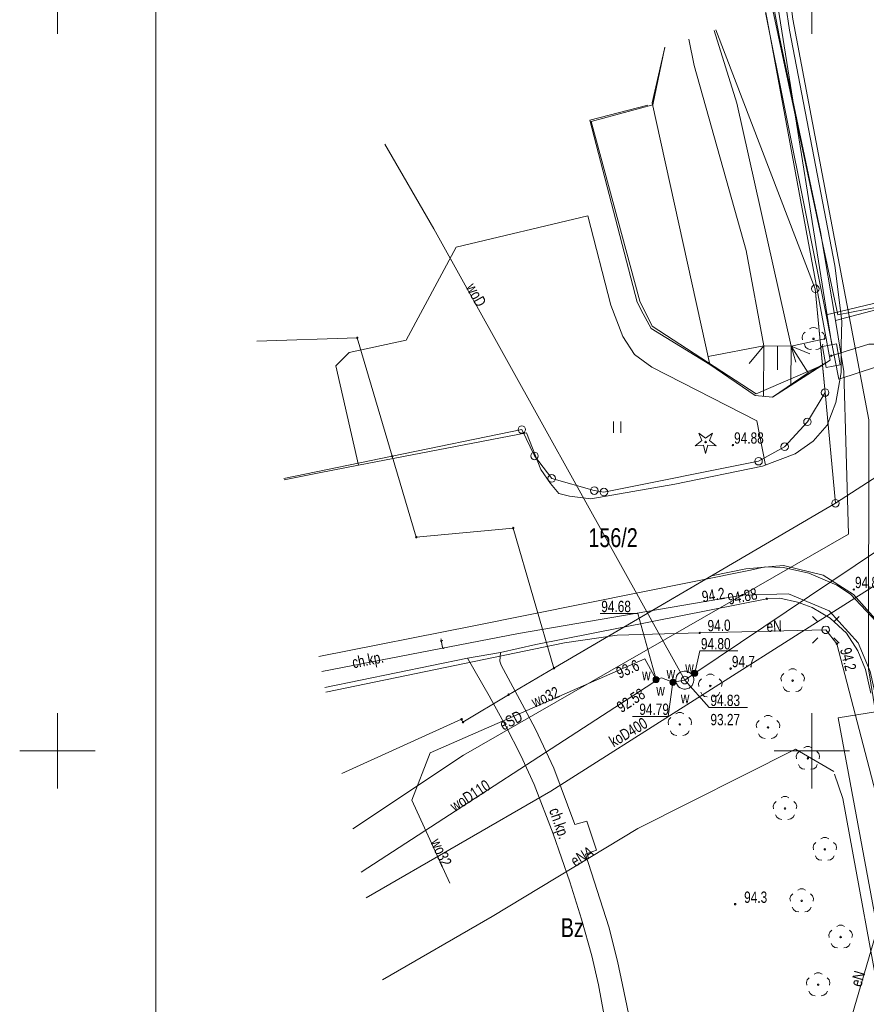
# Model space of a CAD drawing. Header units: metres. Extents: x -320 to 5572509, y -47 to 5960263.
# Tile 14 of 59: x 5572048 to 5572104, y 5960133 to 5960198. Entities that reach past the tile are written whole.
import ezdxf

# ---------------------------------------------------------------- set-up
doc = ezdxf.new("R2010")
doc.units = ezdxf.units.M
doc.header["$MEASUREMENT"] = 0
for name, color, linetype in [('202-Punkt_graniczny_stabilizowa', 7, 'Continuous'), ('203-Punkt_zalamania_granicy_dzi', 7, 'Continuous'), ('210-Oznaczenie_uzytku', 7, 'Continuous'), ('211-Nr_dzialki', 7, 'Continuous'), ('218-Granica_uzytku', 7, 'Continuous'), ('219-Linia_granicy', 7, 'Continuous'), ('423-Krawedz_chodnika', 7, 'Continuous'), ('585-Os_przewodu-SEPOD_-_ob__pro', 7, 'Continuous'), ('801-Punkt_okreslonej_wysokosci', 7, 'Continuous'), ('801-Punkt_okreslonej_wysokosci-', 7, 'Continuous'), ('820-Skarpa_nieumocniona', 7, 'Continuous'), ('823-Szczyt_skarpy_nieumocninej', 7, 'Continuous'), ('921-Drzewo_iglaste', 7, 'Continuous'), ('922-Drzewo_lisciaste', 7, 'Continuous'), ('940-Trawnik_symb__poj_', 7, 'Continuous'), ('chodnik__powierzchnia_', 7, 'Continuous'), ('chodnik__powierzchnia_-Atr17', 7, 'Continuous'), ('drzewo_lisciaste__punkt_', 7, 'Continuous'), ('komora_podziemna_-_przewod_tele', 7, 'Continuous'), ('kraweznik__linia_', 7, 'Continuous'), ('latarnia__punkt_', 7, 'Continuous'), ('Nowe_0', 7, 'Continuous'), ('przewod_elektroenergetyczny__li', 7, 'Continuous'), ('przewod_gazowy__linia_', 7, 'Continuous'), ('przewod_kanalizacyjny__linia_', 7, 'Continuous'), ('przewod_kanalizacyjny__linia_-A', 7, 'Continuous'), ('przewod_telekomunikacyjny__lini', 7, 'Continuous'), ('przewod_wodociagowy__linia_', 7, 'Continuous'), ('przewod_wodociagowy__linia_-Atr', 7, 'Continuous'), ('punkt_o_okreslonej_wysokosci__s', 7, 'Continuous'), ('punkt_wysokosciowy_naturalny', 7, 'Continuous'), ('punkt_wysokosciowy_naturalny-At', 7, 'Continuous'), ('punkt_wysokosciowy_sztuczny', 7, 'Continuous'), ('punkt_wysokosciowy_sztuczny-Atr', 7, 'Continuous'), ('siatka500', 7, 'Continuous'), ('studzienka_-_przewod_wodociagow', 7, 'Continuous'), ('wlaz_okragly_-_siec_kanalizacyj', 7, 'Continuous'), ('wlaz_okragly_-_siec_wodociagowa', 7, 'Continuous'), ('zasuwa_-_siec_wodociagowa__punk', 7, 'Continuous')]:
    doc.layers.add(name, color=color, linetype=linetype)
doc.styles.add('GENERATED_STYLE_1', font='arial.ttf')

# ---------------------------------------------------------------- blocks, each defined once
blk = doc.blocks.new('EGBP04_2a')
at = {"layer": '202-Punkt_graniczny_stabilizowa', "color": 7, "lineweight": 13}
blk.add_circle((0, 0), 0.25, dxfattribs=at)
blk = doc.blocks.new('EGBP04_03')
at = {"layer": '203-Punkt_zalamania_granicy_dzi', "color": 7, "lineweight": 13}
blk.add_circle((0, 0), 0.05, dxfattribs=at)
blk = doc.blocks.new('921')
at = {"layer": '921-Drzewo_iglaste', "color": 7, "lineweight": 13}
for p, q in [((-0.7, -0.25), (-0.25, 0.1)), ((-0.25, 0.1), (-0.45, 0.6)), ((-0.45, 0.6), (0, 0.25)), ((0, 0.25), (0.45, 0.6)), ((0.45, 0.6), (0.25, 0.1)), ((0.25, 0.1), (0.7, -0.25)), ((-0.15, -0.2), (-0.7, -0.25)), ((0, -0.75), (-0.15, -0.2)), ((0.15, -0.2), (0, -0.75)), ((0.7, -0.25), (0.15, -0.2))]:
    blk.add_line(p, q, dxfattribs=at)
blk.add_circle((0, 0), 0.05, dxfattribs=at)
blk = doc.blocks.new('OBOP02_01')
at = {"layer": '922-Drzewo_lisciaste', "color": 7, "lineweight": 13}
blk.add_circle((0, 0), 0.05, dxfattribs=at)
for centre, radius, start, end in [((0, 0.35), 0.4, 50.114, 129.886), ((-0.35, 0.1), 0.4, 119.84816, 203.51949), ((0.35, 0.1), 0.4, 336.88451, 60.15184), ((-0.2, -0.3), 0.4, 187.477, 278.47884), ((0.2, -0.275), 0.425, 262.64593, 349.62892)]:
    blk.add_arc(centre, radius, start, end, dxfattribs=at)
blk = doc.blocks.new('RTPW01')
at = {"layer": '801-Punkt_okreslonej_wysokosci', "color": 7, "lineweight": 13}
blk.add_circle((0, 0), 0.05, dxfattribs=at)
blk = doc.blocks.new('940P')
at = {"layer": '940-Trawnik_symb__poj_', "color": 7, "lineweight": 13}
for p, q in [((-0.25, -0.375), (-0.25, 0.375)), ((0.25, -0.375), (0.25, 0.375))]:
    blk.add_line(p, q, dxfattribs=at)
blk = doc.blocks.new('PW01')
at = {"layer": 'punkt_o_okreslonej_wysokosci__s', "color": 7, "lineweight": 13}
for p, q in [((-0.045, 0), (-0.0318, 0.0318)), ((-0.0318, -0.0318), (-0.045, 0)), ((-0.0318, 0.0318), (0, 0.045)), ((0, 0.045), (0.0318, 0.0318)), ((0.0318, 0.0318), (0.045, 0)), ((0.045, 0), (0.0318, -0.0318)), ((0, -0.045), (-0.0318, -0.0318)), ((0.0318, -0.0318), (0, -0.045))]:
    blk.add_line(p, q, dxfattribs=at)
blk = doc.blocks.new('US22')
at = {"layer": 'wlaz_okragly_-_siec_kanalizacyj', "color": 7, "lineweight": 13}
for p, q in [((-0.2475, -0.0356), (-0.2274, 0.1039)), ((-0.2274, 0.1039), (-0.1352, 0.2103)), ((-0.1352, 0.2103), (0, 0.25)), ((0, 0.25), (0.1352, 0.2103)), ((0.1352, 0.2103), (0.2274, 0.1039)), ((0.2274, 0.1039), (0.2475, -0.0356)), ((-0.1889, -0.1637), (-0.2475, -0.0356)), ((-0.0704, -0.2399), (-0.1889, -0.1637)), ((0.0704, -0.2399), (-0.0704, -0.2399)), ((0.1889, -0.1637), (0.0704, -0.2399)), ((0.2475, -0.0356), (0.1889, -0.1637))]:
    blk.add_line(p, q, dxfattribs=at)
blk = doc.blocks.new('SUUS25')
at = {"layer": 'zasuwa_-_siec_wodociagowa__punk', "color": 7, "lineweight": 13}
for radius in [0.2, 0.18, 0.16, 0.14, 0.12, 0.1, 0.08, 0.06, 0.04, 0.02]:
    blk.add_circle((0, 0), radius, dxfattribs=at)
blk = doc.blocks.new('SM01')
at = {"layer": 'latarnia__punkt_', "color": 7, "lineweight": 13}
for p, q in [((-0.53, 0.531), (-0.883, 0.884)), ((0.531, 0.531), (0.884, 0.884)), ((-0.2475, -0.0356), (-0.2274, 0.1039)), ((-0.2274, 0.1039), (-0.1352, 0.2103)), ((-0.1352, 0.2103), (0, 0.25)), ((0, 0.25), (0.1352, 0.2103)), ((0.1352, 0.2103), (0.2274, 0.1039)), ((0.2274, 0.1039), (0.2475, -0.0356)), ((-0.53, -0.53), (-0.883, -0.883)), ((-0.1889, -0.1637), (-0.2475, -0.0356)), ((-0.0704, -0.2399), (-0.1889, -0.1637)), ((0.0704, -0.2399), (-0.0704, -0.2399)), ((0.1889, -0.1637), (0.0704, -0.2399)), ((0.2475, -0.0356), (0.1889, -0.1637)), ((0.531, -0.53), (0.884, -0.883))]:
    blk.add_line(p, q, dxfattribs=at)
blk = doc.blocks.new('OP021')
at = {"layer": 'drzewo_lisciaste__punkt_', "color": 7, "lineweight": 13}
for p, q in [((-0.261, 0.7031), (-0.0939, 0.7888)), ((-0.0939, 0.7888), (0.0939, 0.7888)), ((0.0939, 0.7888), (0.261, 0.7031)), ((-0.7787, 0.1556), (-0.7206, 0.3337)), ((-0.7494, -0.0294), (-0.7787, 0.1556)), ((-0.7206, 0.3337), (-0.5879, 0.4658)), ((-0.05, 0), (-0.0354, 0.0354)), ((-0.0354, -0.0354), (-0.05, 0)), ((-0.0354, 0.0354), (0, 0.05)), ((0, 0.05), (0.0354, 0.0354)), ((0.0354, 0.0354), (0.05, 0)), ((0.05, 0), (0.0354, -0.0354)), ((0.5879, 0.4658), (0.7206, 0.3337)), ((0.7206, 0.3337), (0.7787, 0.1556)), ((0.7787, 0.1556), (0.7494, -0.0294)), ((-0.5394, -0.5834), (-0.6244, -0.4155)), ((-0.3871, -0.694), (-0.5394, -0.5834)), ((0, -0.05), (-0.0354, -0.0354)), ((0.0354, -0.0354), (0, -0.05)), ((0.5394, -0.5834), (0.3871, -0.694)), ((0.6244, -0.4155), (0.5394, -0.5834)), ((-0.201, -0.7226), (-0.3871, -0.694)), ((0.3871, -0.694), (0.201, -0.7226))]:
    blk.add_line(p, q, dxfattribs=at)
blk = doc.blocks.new('PW02')
at = {"layer": 'punkt_wysokosciowy_sztuczny', "color": 7, "lineweight": 13}
for p, q in [((-0.045, 0), (-0.0318, 0.0318)), ((-0.0318, -0.0318), (-0.045, 0)), ((-0.0318, 0.0318), (0, 0.045)), ((0, 0.045), (0.0318, 0.0318)), ((0.0318, 0.0318), (0.045, 0)), ((0.045, 0), (0.0318, -0.0318)), ((0, -0.045), (-0.0318, -0.0318)), ((0.0318, -0.0318), (0, -0.045))]:
    blk.add_line(p, q, dxfattribs=at)

msp = doc.modelspace()

# ---------------------------------------------------------------- linework, layer by layer
at = {"layer": '218-Granica_uzytku', "color": 3, "lineweight": 18, "flags": 128}
for points in [[(5572100.23, 5960180.62), (5572093.645, 5960197.78)], [(5572093.645, 5960197.78), (5572100.23, 5960180.62)], [(5572089.46, 5960192.8), (5572090.269, 5960196.615)], [(5572090.269, 5960196.615), (5572089.46, 5960192.8)], [(5572085.38, 5960191.69), (5572089.46, 5960192.8)], [(5572089.46, 5960192.8), (5572085.38, 5960191.69)], [(5572088.6, 5960179.8), (5572085.38, 5960191.69)], [(5572085.38, 5960191.69), (5572088.6, 5960179.8)], [(5572100.71, 5960175.56), (5572100.23, 5960180.62)], [(5572100.23, 5960180.62), (5572100.71, 5960175.56)], [(5572089.42, 5960178.14), (5572088.6, 5960179.8)], [(5572088.6, 5960179.8), (5572089.42, 5960178.14)], [(5572096.31, 5960173.66), (5572089.42, 5960178.14)], [(5572089.42, 5960178.14), (5572096.31, 5960173.66)], [(5572063.222, 5960177.147), (5572069.87, 5960177.37)], [(5572069.87, 5960177.37), (5572072.19, 5960169.52)], [(5572100.71, 5960175.56), (5572096.31, 5960173.66)], [(5572096.31, 5960173.66), (5572100.71, 5960175.56)], [(5572100.88, 5960173.74), (5572100.71, 5960175.56)], [(5572100.71, 5960175.56), (5572100.88, 5960173.74)], [(5572099.71, 5960171.8), (5572100.88, 5960173.74)], [(5572100.88, 5960173.74), (5572099.71, 5960171.8)], [(5572098.2, 5960170.15), (5572099.71, 5960171.8)], [(5572099.71, 5960171.8), (5572098.2, 5960170.15)], [(5572072.19, 5960169.52), (5572080.78, 5960171.29)], [(5572080.78, 5960171.29), (5572072.19, 5960169.52)], [(5572080.78, 5960171.29), (5572081.62, 5960169.54)], [(5572081.62, 5960169.54), (5572080.78, 5960171.29)], [(5572096.47, 5960169.19), (5572098.2, 5960170.15)], [(5572098.2, 5960170.15), (5572096.47, 5960169.19)], [(5572072.19, 5960169.52), (5572065.013, 5960168.037)], [(5572081.62, 5960169.54), (5572082.76, 5960168.05)], [(5572082.76, 5960168.05), (5572081.62, 5960169.54)], [(5572086.22, 5960167.15), (5572096.47, 5960169.19)], [(5572096.47, 5960169.19), (5572086.22, 5960167.15)], [(5572082.76, 5960168.05), (5572085.58, 5960167.24)], [(5572085.58, 5960167.24), (5572082.76, 5960168.05)], [(5572085.58, 5960167.24), (5572086.22, 5960167.15)], [(5572086.22, 5960167.15), (5572085.58, 5960167.24)], [(5572095.63, 5960162.05), (5572098.13, 5960162.28)], [(5572098.13, 5960162.28), (5572095.63, 5960162.05)], [(5572098.13, 5960162.28), (5572100.76, 5960161.63)], [(5572100.76, 5960161.63), (5572098.13, 5960162.28)], [(5572093.35, 5960161.59), (5572095.63, 5960162.05)], [(5572095.63, 5960162.05), (5572093.35, 5960161.59)], [(5572100.76, 5960161.63), (5572102.77, 5960160.37)], [(5572102.77, 5960160.37), (5572100.76, 5960161.63)], [(5572082.91, 5960155.48), (5572093.35, 5960161.59)], [(5572093.35, 5960161.59), (5572082.91, 5960155.48)], [(5572102.77, 5960160.37), (5572104.55, 5960158.36)], [(5572104.55, 5960158.36), (5572102.77, 5960160.37)], [(5572079.9, 5960153.72), (5572082.91, 5960155.48)], [(5572082.91, 5960155.48), (5572079.9, 5960153.72)], [(5572076.88, 5960151.9), (5572079.9, 5960153.72)], [(5572079.9, 5960153.72), (5572076.88, 5960151.9)], [(5572068.853, 5960148.505), (5572076.79, 5960152.09)], [(5572076.79, 5960152.09), (5572068.853, 5960148.505)], [(5572076.79, 5960152.09), (5572076.88, 5960151.9)], [(5572076.88, 5960151.9), (5572076.79, 5960152.09)]]:
    msp.add_lwpolyline(points, dxfattribs=at)
at = {"layer": '219-Linia_granicy', "color": 178, "lineweight": 18, "flags": 128}
for points in [[(5572100.23, 5960180.62), (5572093.645, 5960197.78)], [(5572100.88, 5960173.74), (5572100.23, 5960180.62)], [(5572069.87, 5960177.37), (5572063.222, 5960177.147)], [(5572072.19, 5960169.52), (5572069.87, 5960177.37)], [(5572118.09, 5960177.08), (5572101.57, 5960166.4)], [(5572100.88, 5960173.74), (5572099.71, 5960171.8)], [(5572101.57, 5960166.4), (5572100.88, 5960173.74)], [(5572099.71, 5960171.8), (5572098.2, 5960170.15)], [(5572080.78, 5960171.29), (5572072.19, 5960169.52)], [(5572081.62, 5960169.54), (5572080.78, 5960171.29)], [(5572098.2, 5960170.15), (5572096.47, 5960169.19)], [(5572073.78, 5960164.16), (5572072.19, 5960169.52)], [(5572082.76, 5960168.05), (5572081.62, 5960169.54)], [(5572096.47, 5960169.19), (5572086.22, 5960167.15)], [(5572085.58, 5960167.24), (5572082.76, 5960168.05)], [(5572086.22, 5960167.15), (5572085.58, 5960167.24)], [(5572101.57, 5960166.4), (5572082.91, 5960155.48)], [(5572080.21, 5960164.76), (5572073.78, 5960164.16)], [(5572082.91, 5960155.48), (5572080.21, 5960164.76)], [(5572082.91, 5960155.48), (5572079.9, 5960153.72)], [(5572079.9, 5960153.72), (5572076.88, 5960151.9)], [(5572076.79, 5960152.09), (5572068.853, 5960148.505)], [(5572076.88, 5960151.9), (5572076.79, 5960152.09)]]:
    msp.add_lwpolyline(points, dxfattribs=at)
at = {"layer": '423-Krawedz_chodnika', "color": 7, "lineweight": 13, "flags": 128}
for points in [[(5572089.14, 5960192.78), (5572085.29, 5960191.79), (5572088.43, 5960179.73), (5572088.82, 5960178.95), (5572089.35, 5960177.99), (5572093.24, 5960175.59), (5572096.24, 5960173.54), (5572097.39, 5960173.43), (5572101.21, 5960175.88)], [(5572096.92, 5960168.92), (5572096.36, 5960171.86), (5572089.39, 5960175.43), (5572088.24, 5960176.27), (5572087.47, 5960177.46), (5572086.67, 5960179.53), (5572085.15, 5960185.45), (5572076.43, 5960183.38), (5572073.12, 5960177.21), (5572069.33, 5960176.39), (5572068.46, 5960175.52), (5572069.95, 5960168.92)]]:
    msp.add_lwpolyline(points, dxfattribs=at)
at = {"layer": '585-Os_przewodu-SEPOD_-_ob__pro', "color": 1, "lineweight": 18, "flags": 128}
msp.add_lwpolyline([(5572172.512, 5960221.71), (5572170.4, 5960219.76), (5572153.01, 5960203.41), (5572145.09, 5960196.46), (5572135.13, 5960188.41), (5572129.07, 5960183.88), (5572127.56, 5960182.46), (5572124.36, 5960180.41), (5572114.43, 5960174.42), (5572113.1, 5960174.45), (5572111.1, 5960175.98), (5572108.97, 5960180.3), (5572101.73, 5960178.88), (5572097.411, 5960199.08)], dxfattribs=at)
at = {"layer": '820-Skarpa_nieumocniona', "color": 7, "lineweight": 13, "flags": 128}
for points in [[(5572098.63, 5960176.82), (5572100.94, 5960177.33)], [(5572096.82, 5960176.84), (5572093.13, 5960176.14)], [(5572096.82, 5960176.84), (5572095.84, 5960175.66)], [(5572096.82, 5960176.84), (5572096.8, 5960173.48)], [(5572097.73, 5960176.82), (5572097.72, 5960175.24)], [(5572098.63, 5960176.82), (5572098.62, 5960174.27)], [(5572098.63, 5960176.82), (5572099.86, 5960176.31)], [(5572098.63, 5960176.82), (5572098.93, 5960175.76)]]:
    msp.add_lwpolyline(points, dxfattribs=at)
at = {"layer": '823-Szczyt_skarpy_nieumocninej', "color": 7, "lineweight": 13, "flags": 128}
for points in [[(5572096.956, 5960198.923), (5572101.21, 5960175.88), (5572099.75, 5960175.04), (5572098.63, 5960176.82)], [(5572098.63, 5960176.82), (5572095.03, 5960192.92), (5572093.518, 5960197.736)], [(5572091.842, 5960197.158), (5572092.21, 5960195.42), (5572095.64, 5960183.16), (5572096.82, 5960176.84), (5572098.63, 5960176.82), (5572099.75, 5960175.04), (5572097.39, 5960173.43), (5572096.24, 5960173.54), (5572093.24, 5960175.59), (5572089.41, 5960192.93), (5572090.249, 5960196.608)]]:
    msp.add_lwpolyline(points, dxfattribs=at)
at = {"layer": 'chodnik__powierzchnia_', "color": 7, "lineweight": 13, "flags": 128}
for points in [[(5572104.28, 5960158.54), (5572102.56, 5960160.39), (5572101.65, 5960160.97), (5572099.81, 5960161.77), (5572098.13, 5960162.15), (5572096.91, 5960162.19), (5572095.94, 5960161.98), (5572077.59, 5960158.29), (5572067.33, 5960156.253)], [(5572067.732, 5960154.205), (5572077.18, 5960156.14), (5572079.36, 5960156.52), (5572081.71, 5960157.05), (5572097.01, 5960160.08), (5572097.88, 5960160.11), (5572099.06, 5960159.86), (5572100.03, 5960159.5), (5572101.21, 5960158.8), (5572102.29, 5960157.8), (5572103.06, 5960156.62), (5572103.56, 5960155.39), (5572103.92, 5960153.83)], [(5572087.84, 5960132.59), (5572087.46, 5960134.49), (5572087.12, 5960136.07), (5572086.54, 5960138.33), (5572085, 5960143.15), (5572085.74, 5960143.43), (5572085.08, 5960145.34), (5572084.3, 5960145.12), (5572082.9, 5960148.86), (5572081.68, 5960151.43), (5572080.96, 5960152.8), (5572079.4, 5960155.68), (5572079.33, 5960155.95), (5572079.36, 5960156.52), (5572077.18, 5960156.14), (5572078.62, 5960153.65), (5572079.71, 5960151.63), (5572080.72, 5960149.7), (5572081.6, 5960147.78), (5572082.85, 5960144.5), (5572083.96, 5960141.32), (5572084.73, 5960138.84), (5572085.41, 5960136.42), (5572085.86, 5960134.5), (5572086.21, 5960132.57)]]:
    msp.add_lwpolyline(points, dxfattribs=at)
at = {"layer": 'komora_podziemna_-_przewod_tele', "color": 30, "lineweight": 18, "flags": 128}
msp.add_lwpolyline([(5572101.63, 5960176.96), (5572101.87, 5960175.57), (5572100.94, 5960175.4), (5572100.7, 5960176.8)], close=True, dxfattribs=at)
at = {"layer": 'kraweznik__linia_', "color": 7, "lineweight": 13, "flags": 128}
for points in [[(5572065.028, 5960167.961), (5572067.34, 5960168.42), (5572069.95, 5960168.92), (5572081.09, 5960171.07), (5572082.03, 5960168.64), (5572082.67, 5960167.71), (5572083.24, 5960167.05), (5572083.93, 5960166.87), (5572085.36, 5960166.7), (5572090.92, 5960167.67), (5572096.74, 5960168.86), (5572098.9, 5960169.67), (5572100.09, 5960170.52), (5572101.01, 5960171.57), (5572101.59, 5960173.08), (5572101.94, 5960175.07), (5572101.95, 5960176.9), (5572101.98, 5960178.47), (5572101.53, 5960182.15), (5572098.51, 5960197.75), (5572098.28, 5960199.381)], [(5572104.28, 5960158.54), (5572102.56, 5960160.39), (5572101.65, 5960160.97), (5572099.81, 5960161.77), (5572098.13, 5960162.15), (5572096.91, 5960162.19), (5572095.94, 5960161.98), (5572077.59, 5960158.29), (5572067.33, 5960156.253)]]:
    msp.add_lwpolyline(points, dxfattribs=at)
at = {"layer": 'Nowe_0', "color": 7, "lineweight": 13}
msp.add_line((5572056.528, 5960014.686), (5572056.528, 5960262.981), dxfattribs=at)
at = {"layer": 'przewod_elektroenergetyczny__li', "color": 1, "lineweight": 18, "flags": 128}
for points in [[(5572096.935, 5960198.916), (5572100.94, 5960178.88), (5572101.78, 5960174.63), (5572110.43, 5960177.46), (5572111.31, 5960178.71), (5572113.9, 5960176.69), (5572117.05, 5960176.14), (5572127.22, 5960182.49), (5572135.13, 5960188.41), (5572135.28, 5960187.82), (5572135.13, 5960188.41), (5572146.28, 5960197.41), (5572153.01, 5960203.41), (5572168.74, 5960217.71), (5572168.67, 5960218.93), (5572170.06, 5960219.24), (5572172.496, 5960221.757)], [(5572097.501, 5960199.112), (5572097.85, 5960197.29), (5572100.58, 5960184.39), (5572101.57, 5960178.52), (5572109.18, 5960180.53), (5572110.55, 5960177.49), (5572111.1, 5960175.98), (5572116.11, 5960174.85), (5572129.42, 5960182.69), (5572135.18, 5960187.41), (5572143.43, 5960194.24), (5572149.65, 5960200.16), (5572158.85, 5960209.02), (5572170.4, 5960219.76), (5572172.512, 5960221.71)], [(5572100.94, 5960178.88), (5572109.17, 5960180.85), (5572112.43, 5960175.76), (5572116.04, 5960174.93), (5572119.42, 5960176.98), (5572125.97, 5960168.82), (5572118.19, 5960162.43), (5572115.87, 5960159.72), (5572114.82, 5960152.61), (5572118.65, 5960132.79), (5572124.28, 5960103.27), (5572127.13, 5960087.71), (5572129.17, 5960076.91), (5572131.17, 5960066.73), (5572133.61, 5960054.57), (5572134.061, 5960052.256)], [(5572069.573, 5960144.843), (5572076.92, 5960149.72), (5572102.44, 5960164.35), (5572102.13, 5960175.14), (5572101.57, 5960178.52)], [(5572067.793, 5960153.895), (5572083.6, 5960157.16), (5572087.1, 5960157.67), (5572092.57, 5960157.81), (5572100.92, 5960158.02), (5572101.66, 5960157.1), (5572104.61, 5960145.74), (5572105.4, 5960141.78), (5572102.02, 5960130.23), (5572097.78, 5960129.14), (5572095.07, 5960130.57), (5572092.72, 5960131.75), (5572093.08, 5960125.79), (5572094.14, 5960122.04), (5572095.83, 5960119.85), (5572103.22, 5960119.03), (5572108.4, 5960118.61), (5572110.04, 5960118.11), (5572108.81, 5960116.09), (5572100.57, 5960103.13)], [(5572071.54, 5960134.837), (5572078.82, 5960139.03), (5572088.47, 5960144.86), (5572098.92, 5960150.11), (5572101.45, 5960148.64)], [(5572101.5, 5960148.46), (5572102.06, 5960146.84), (5572104.94, 5960131.07), (5572108.34, 5960113.17), (5572109.45, 5960107.06), (5572107.47, 5960102.94), (5572105.62, 5960102.72), (5572104.14, 5960103.52)]]:
    msp.add_lwpolyline(points, dxfattribs=at)
at = {"layer": 'przewod_gazowy__linia_', "color": 30, "lineweight": 18, "flags": 128}
msp.add_lwpolyline([(5572098.613, 5960199.495), (5572098.75, 5960198.48), (5572103.78, 5960171.93), (5572103.76, 5960155.44), (5572104.21, 5960152.58), (5572101.74, 5960152.19), (5572105.62, 5960131.35), (5572109.47, 5960109.91), (5572113.74, 5960088.71), (5572115.87, 5960087.2), (5572117.25, 5960086.16), (5572118.47, 5960083.18), (5572119.14, 5960081.59), (5572121.15, 5960071.68), (5572123.69, 5960059.52), (5572125.484, 5960050.503)], dxfattribs=at)
at = {"layer": 'przewod_kanalizacyjny__linia_', "color": 34, "lineweight": 18, "flags": 128}
msp.add_lwpolyline([(5572110.48, 5960164.95), (5572082.7, 5960147.33), (5572070.472, 5960140.271)], dxfattribs=at)
at = {"layer": 'przewod_telekomunikacyjny__lini', "color": 30, "lineweight": 18, "flags": 128}
for points in [[(5572097.773, 5960199.206), (5572101.32, 5960176.9)], [(5572067.526, 5960155.254), (5572080.55, 5960157.77), (5572095.39, 5960160.32), (5572098.45, 5960160.4), (5572101.15, 5960159.27), (5572103.07, 5960157.15), (5572103.87, 5960155.26), (5572104.64, 5960151.83), (5572111.99, 5960115.16), (5572120.39, 5960116.9), (5572122.09, 5960117.57), (5572123.85, 5960118.46)]]:
    msp.add_lwpolyline(points, dxfattribs=at)
at = {"layer": 'przewod_wodociagowy__linia_', "color": 7, "lineweight": 20, "flags": 128}
for points in [[(5572091.58, 5960154.69), (5572074.94, 5960184.59), (5572071.711, 5960190.209)], [(5572070.141, 5960141.954), (5572089.46, 5960154.51), (5572089.68, 5960154.72), (5572090.04, 5960154.84), (5572090.79, 5960154.54), (5572091.58, 5960154.69), (5572092.24, 5960155.14), (5572110.48, 5960167.38), (5572113.49, 5960169.59), (5572134.81, 5960185.17)], [(5572076.01, 5960141.23), (5572073.48, 5960146.73), (5572074.7, 5960149.86), (5572088.94, 5960156.1), (5572089.68, 5960154.72)]]:
    msp.add_lwpolyline(points, dxfattribs=at)
at = {"layer": 'punkt_o_okreslonej_wysokosci__s', "color": 30, "lineweight": 18, "flags": 128}
msp.add_lwpolyline([(5572101.29, 5960176.18), (5572103.781, 5960176.946), (5572106.162, 5960176.946)], dxfattribs=at)
at = {"layer": 'punkt_o_okreslonej_wysokosci__s', "color": 7, "lineweight": 13, "flags": 128}
for points in [[(5572089.68, 5960154.72), (5572088.47, 5960159.09), (5572085.965, 5960159.09)], [(5572092.24, 5960155.14), (5572092.57, 5960156.62), (5572095.102, 5960156.62)], [(5572091.58, 5960154.69), (5572093.2, 5960152.87), (5572095.737, 5960152.87)]]:
    msp.add_lwpolyline(points, dxfattribs=at)
at = {"layer": 'punkt_o_okreslonej_wysokosci__s', "color": 7, "lineweight": 20, "flags": 128}
msp.add_lwpolyline([(5572090.79, 5960154.54), (5572090.49, 5960152.286), (5572088.109, 5960152.286)], dxfattribs=at)
at = {"layer": 'siatka500', "color": 7, "lineweight": 13, "flags": 128}
for points in [[(5572050, 5960197.5), (5572050, 5960202.5)], [(5572100, 5960197.5), (5572100, 5960202.5)], [(5572050, 5960147.5), (5572050, 5960152.5)], [(5572100, 5960147.5), (5572100, 5960152.5)], [(5572047.5, 5960150), (5572052.5, 5960150)], [(5572097.5, 5960150), (5572102.5, 5960150)]]:
    msp.add_lwpolyline(points, dxfattribs=at)
at = {"layer": 'studzienka_-_przewod_wodociagow', "color": 7, "lineweight": 20, "flags": 128}
msp.add_lwpolyline([(5572091.17, 5960154.25), (5572091.09, 5960154.35), (5572091.03, 5960154.46), (5572090.99, 5960154.58), (5572090.98, 5960154.7), (5572091, 5960154.83), (5572091.04, 5960154.94), (5572091.1, 5960155.05), (5572091.19, 5960155.14), (5572091.29, 5960155.22), (5572091.41, 5960155.26), (5572091.53, 5960155.29), (5572091.65, 5960155.29), (5572091.78, 5960155.26), (5572091.89, 5960155.2), (5572091.99, 5960155.13), (5572092.07, 5960155.03), (5572092.13, 5960154.92), (5572092.17, 5960154.8), (5572092.18, 5960154.68), (5572092.16, 5960154.55), (5572092.12, 5960154.44), (5572092.06, 5960154.33), (5572091.97, 5960154.24), (5572091.87, 5960154.16), (5572091.75, 5960154.12), (5572091.63, 5960154.09), (5572091.51, 5960154.09), (5572091.38, 5960154.12), (5572091.27, 5960154.18)], close=True, dxfattribs=at)

# ---------------------------------------------------------------- block references
at = {"layer": '202-Punkt_graniczny_stabilizowa', "color": 7, "lineweight": 13}
for p in [(5572100.23, 5960180.62), (5572100.88, 5960173.74), (5572080.78, 5960171.29), (5572099.71, 5960171.8), (5572098.2, 5960170.15), (5572081.62, 5960169.54), (5572096.47, 5960169.19), (5572082.76, 5960168.05), (5572085.58, 5960167.24), (5572086.22, 5960167.15), (5572101.57, 5960166.4)]:
    msp.add_blockref('EGBP04_2a', p, dxfattribs=at)
at = {"layer": '203-Punkt_zalamania_granicy_dzi', "color": 7, "lineweight": 13}
for p in [(5572069.87, 5960177.37), (5572072.19, 5960169.52), (5572080.21, 5960164.76), (5572073.78, 5960164.16), (5572082.91, 5960155.48), (5572079.9, 5960153.72), (5572076.79, 5960152.09), (5572076.88, 5960151.9)]:
    msp.add_blockref('EGBP04_03', p, dxfattribs=at)
at = {"layer": '801-Punkt_okreslonej_wysokosci', "color": 7, "lineweight": 13, "rotation": 0.0008399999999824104}
msp.add_blockref('RTPW01', (5572094.92, 5960139.84), dxfattribs=at)
at = {"layer": '921-Drzewo_iglaste', "color": 7, "lineweight": 13, "rotation": 0.0008399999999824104}
msp.add_blockref('921', (5572092.96, 5960170.46), dxfattribs=at)
at = {"layer": '922-Drzewo_lisciaste', "color": 7, "lineweight": 13, "rotation": 0.0008399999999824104}
msp.add_blockref('OBOP02_01', (5572100.11, 5960177.3), dxfattribs=at)
at = {"layer": '940-Trawnik_symb__poj_', "color": 7, "lineweight": 13, "rotation": 0.0008399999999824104}
msp.add_blockref('940P', (5572087.1, 5960171.45), dxfattribs=at)
at = {"layer": 'drzewo_lisciaste__punkt_', "color": 94, "lineweight": 18}
for p in [(5572098.73, 5960154.65), (5572093.27, 5960154.3), (5572091.25, 5960151.75), (5572097.1, 5960151.55), (5572099.74, 5960149.5), (5572098.22, 5960146.18), (5572100.86, 5960143.47), (5572099.33, 5960140.06), (5572101.91, 5960137.66), (5572100.42, 5960134.5)]:
    msp.add_blockref('OP021', p, dxfattribs=at)
at = {"layer": 'latarnia__punkt_', "color": 7, "lineweight": 13}
msp.add_blockref('SM01', (5572100.92, 5960158.02), dxfattribs=at)
at = {"layer": 'punkt_o_okreslonej_wysokosci__s', "color": 30, "lineweight": 18}
for p in [(5572101.29, 5960176.18), (5572095.39, 5960160.32)]:
    msp.add_blockref('PW01', p, dxfattribs=at)
at = {"layer": 'punkt_o_okreslonej_wysokosci__s', "color": 1, "lineweight": 18}
for p in [(5572092.57, 5960157.81), (5572101.66, 5960157.1)]:
    msp.add_blockref('PW01', p, dxfattribs=at)
at = {"layer": 'punkt_wysokosciowy_naturalny', "color": 7, "lineweight": 13}
msp.add_blockref('RTPW01', (5572094.62, 5960155.45), dxfattribs=at)
at = {"layer": 'punkt_wysokosciowy_sztuczny', "color": 7, "lineweight": 13}
for p in [(5572094.77, 5960170.26), (5572102.78, 5960160.69), (5572097.01, 5960160.08)]:
    msp.add_blockref('PW02', p, dxfattribs=at)
at = {"layer": 'wlaz_okragly_-_siec_wodociagowa', "color": 7, "lineweight": 13}
msp.add_blockref('US22', (5572091.58, 5960154.69), dxfattribs=at)
at = {"layer": 'zasuwa_-_siec_wodociagowa__punk', "color": 7, "lineweight": 13}
for p in [(5572092.24, 5960155.14), (5572089.68, 5960154.72), (5572090.79, 5960154.54)]:
    msp.add_blockref('SUUS25', p, dxfattribs=at)

# ---------------------------------------------------------------- texts
at = {"layer": '210-Oznaczenie_uzytku', "color": 3, "lineweight": 18, "insert": (5572083.359, 5960137.659), "char_height": 1.25, "attachment_point": 7, "style": 'GENERATED_STYLE_1'}
msp.add_mtext('\\A1;{\\W0.750000x;\\pql;\\fArial|b0|i0|c238|p38;Bz}', dxfattribs=at)
at = {"layer": '211-Nr_dzialki', "color": 178, "lineweight": 18, "insert": (5572085.188, 5960164.752), "char_height": 1.25, "attachment_point": 1, "style": 'GENERATED_STYLE_1'}
msp.add_mtext('\\A1;{\\W0.750000x;\\pql;\\fArial|b0|i0|c238|p38;156/2}', dxfattribs=at)
at = {"layer": '801-Punkt_okreslonej_wysokosci-', "color": 7, "lineweight": 13, "insert": (5572095.514, 5960139.918), "char_height": 0.75, "attachment_point": 7, "style": 'GENERATED_STYLE_1'}
msp.add_mtext('\\A1;{\\W0.750000x;\\pql;\\fArial|b0|i0|c238|p38;94.3}', dxfattribs=at)
at = {"layer": 'chodnik__powierzchnia_-Atr17', "color": 7, "lineweight": 13, "char_height": 0.75, "attachment_point": 7, "style": 'GENERATED_STYLE_1'}
for insert, rotation in [((5572069.66, 5960155.239), 11.229), ((5572082.36, 5960145.989), 289.242)]:
    msp.add_mtext('\\A1;{\\W0.750000x;\\pql;\\fArial|b0|i0|c238|p38;ch.kp.}', dxfattribs=dict(at, insert=insert, rotation=rotation))
at = {"layer": 'przewod_elektroenergetyczny__li', "color": 1, "lineweight": 18, "char_height": 0.75, "attachment_point": 4, "style": 'GENERATED_STYLE_1'}
for s, insert, rotation in [('\\A1;{\\W0.750000x;\\pql;\\fArial|b0|i0|c238|p38;eN}', (5572097.002, 5960158.248), 1.44), ('\\A1;{\\W0.750000x;\\pql;\\fArial|b0|i0|c238|p38;eSD}', (5572079.387, 5960151.653), 28.205), ('\\A1;{\\W0.750000x;\\pql;\\fArial|b0|i0|c238|p38;eNA}', (5572084.12, 5960142.611), 31.138), ('\\A1;{\\W0.750000x;\\pql;\\fArial|b0|i0|c238|p38;eN}', (5572102.91, 5960134.419), 73.688)]:
    msp.add_mtext(s, dxfattribs=dict(at, insert=insert, rotation=rotation))
at = {"layer": 'przewod_kanalizacyjny__linia_-A', "color": 34, "lineweight": 18, "insert": (5572086.675, 5960150.542), "char_height": 0.75, "attachment_point": 4, "rotation": 30.768, "style": 'GENERATED_STYLE_1'}
msp.add_mtext('\\A1;{\\W0.750000x;\\pql;\\fArial|b0|i0|c238|p38;koD400}', dxfattribs=at)
at = {"layer": 'przewod_telekomunikacyjny__lini', "color": 30, "lineweight": 18, "insert": (5572075.38, 5960157.102), "char_height": 0.75, "attachment_point": 4, "rotation": 10.934, "style": 'GENERATED_STYLE_1'}
msp.add_mtext('\\A1;{\\W0.750000x;\\pql;\\fArial|b0|i0|c238|p38;t}', dxfattribs=at)
at = {"layer": 'przewod_wodociagowy__linia_-Atr', "color": 7, "lineweight": 20, "char_height": 0.75, "attachment_point": 4, "style": 'GENERATED_STYLE_1'}
for s, insert, rotation in [('\\A1;{\\W0.750000x;\\pql;\\fArial|b0|i0|c238|p38;woD}', (5572077.371, 5960180.893), 299.097), ('\\A1;{\\W0.750000x;\\pql;\\fArial|b0|i0|c238|p38;wo32}', (5572081.483, 5960153.19), 23.663), ('\\A1;{\\W0.750000x;\\pql;\\fArial|b0|i0|c238|p38;woD110}', (5572076.146, 5960146.245), 33.022), ('\\A1;{\\W0.750000x;\\pql;\\fArial|b0|i0|c238|p38;wo32}', (5572075.039, 5960144.123), 294.702)]:
    msp.add_mtext(s, dxfattribs=dict(at, insert=insert, rotation=rotation))
at = {"layer": 'punkt_o_okreslonej_wysokosci__s', "color": 30, "lineweight": 18, "insert": (5572092.724, 5960160.195), "char_height": 0.75, "attachment_point": 4, "rotation": 9.75, "style": 'GENERATED_STYLE_1'}
msp.add_mtext('\\A1;{\\W0.750000x;\\pql;\\fArial|b0|i0|c238|p38;94.2}', dxfattribs=at)
at = {"layer": 'punkt_o_okreslonej_wysokosci__s', "color": 7, "lineweight": 20, "char_height": 0.75, "attachment_point": 7, "style": 'GENERATED_STYLE_1'}
for s, insert in [('\\A1;{\\W0.750000x;\\pql;\\fArial|b0|i0|c238|p38;94.68}', (5572086.045, 5960159.181)), ('\\A1;{\\W0.750000x;\\pql;\\fArial|b0|i0|c238|p38;94.80}', (5572092.65, 5960156.711)), ('\\A1;{\\W0.750000x;\\pql;\\fArial|b0|i0|c238|p38;94.79}', (5572088.566, 5960152.37)), ('\\A1;{\\W0.750000x;\\pql;\\fArial|b0|i0|c238|p38;94.83}', (5572093.28, 5960152.961)), ('\\A1;{\\W0.750000x;\\pql;\\fArial|b0|i0|c238|p38;93.27}', (5572093.28, 5960151.686))]:
    msp.add_mtext(s, dxfattribs=dict(at, insert=insert))
at = {"layer": 'punkt_o_okreslonej_wysokosci__s', "color": 1, "lineweight": 18, "char_height": 0.75, "attachment_point": 7, "style": 'GENERATED_STYLE_1'}
for s, insert, rotation in [('\\A1;{\\W0.750000x;\\pql;\\fArial|b0|i0|c238|p38;94.0}', (5572093.098, 5960157.905), 1.44), ('\\A1;{\\W0.750000x;\\pql;\\fArial|b0|i0|c238|p38;94.2}', (5572101.851, 5960156.713), 284.557)]:
    msp.add_mtext(s, dxfattribs=dict(at, insert=insert, rotation=rotation))
at = {"layer": 'punkt_o_okreslonej_wysokosci__s', "color": 7, "lineweight": 20, "char_height": 0.75, "attachment_point": 7, "style": 'GENERATED_STYLE_1'}
for s, insert, rotation in [('\\A1;{\\W0.750000x;\\pql;\\fArial|b0|i0|c238|p38;93.6}', (5572087.25, 5960154.763), 23.663), ('\\A1;{\\W0.750000x;\\pql;\\fArial|b0|i0|c238|p38;92.58}', (5572087.389, 5960152.487), 33.021)]:
    msp.add_mtext(s, dxfattribs=dict(at, insert=insert, rotation=rotation))
at = {"layer": 'punkt_wysokosciowy_naturalny-At', "color": 7, "lineweight": 13, "insert": (5572094.7, 5960155.533), "char_height": 0.75, "attachment_point": 7, "style": 'GENERATED_STYLE_1'}
msp.add_mtext('\\A1;{\\W0.750000x;\\pql;\\fArial|b0|i0|c238|p38;94.7}', dxfattribs=at)
at = {"layer": 'punkt_wysokosciowy_sztuczny-Atr', "color": 7, "lineweight": 13, "char_height": 0.75, "attachment_point": 7, "style": 'GENERATED_STYLE_1'}
for insert in [(5572094.85, 5960170.343), (5572102.86, 5960160.773)]:
    msp.add_mtext('\\A1;{\\W0.750000x;\\pql;\\fArial|b0|i0|c238|p38;94.88}', dxfattribs=dict(at, insert=insert))
at = {"layer": 'punkt_wysokosciowy_sztuczny-Atr', "color": 7, "lineweight": 13, "insert": (5572094.513, 5960159.667), "char_height": 0.75, "attachment_point": 7, "rotation": 11.201, "style": 'GENERATED_STYLE_1'}
msp.add_mtext('\\A1;{\\W0.750000x;\\pql;\\fArial|b0|i0|c238|p38;94.88}', dxfattribs=at)
at = {"layer": 'studzienka_-_przewod_wodociagow', "color": 7, "lineweight": 20, "insert": (5572091.316, 5960153.155), "char_height": 0.75, "attachment_point": 7, "style": 'GENERATED_STYLE_1'}
msp.add_mtext('\\A1;{\\W0.750000x;\\pql;\\fArial|b0|i0|c238|p38;w}', dxfattribs=at)
at = {"layer": 'wlaz_okragly_-_siec_wodociagowa', "color": 7, "lineweight": 13, "insert": (5572090.376, 5960154.78), "char_height": 0.75, "attachment_point": 7, "style": 'GENERATED_STYLE_1'}
msp.add_mtext('\\A1;{\\W0.750000x;\\pql;\\fArial|b0|i0|c238|p38;w}', dxfattribs=at)
at = {"layer": 'zasuwa_-_siec_wodociagowa__punk', "color": 7, "lineweight": 13, "char_height": 0.75, "attachment_point": 7, "style": 'GENERATED_STYLE_1'}
for insert in [(5572088.75, 5960154.676), (5572091.61, 5960155.164), (5572089.69, 5960153.664)]:
    msp.add_mtext('\\A1;{\\W0.750000x;\\pql;\\fArial|b0|i0|c238|p38;w}', dxfattribs=dict(at, insert=insert))

doc.saveas('drawing.dxf')
